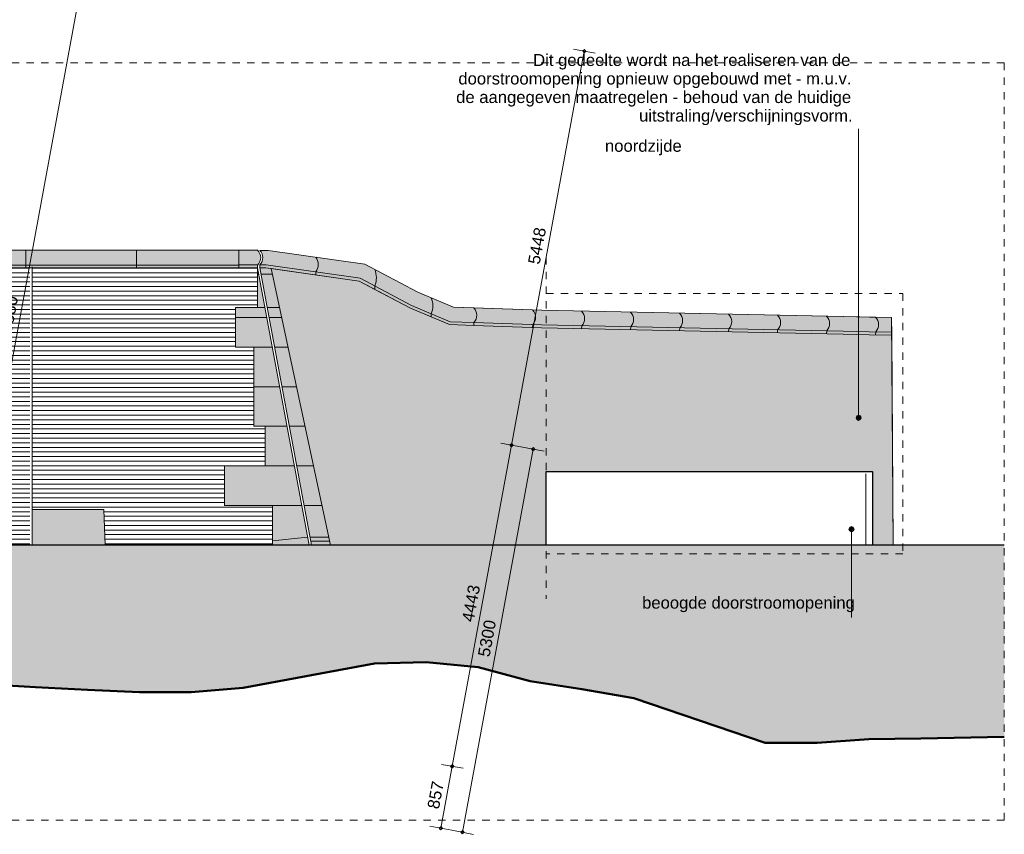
# Model space of a CAD drawing. Extents: x -294884 to 286267, y 0 to 1429765.
# Tile 163 of 178: x 13857 to 27250, y 1226612 to 1237691. Entities that reach past the tile are written whole.
import ezdxf

# ---------------------------------------------------------------- set-up
doc = ezdxf.new("R2010")
doc.units = 0
doc.header["$MEASUREMENT"] = 0
doc.linetypes.add('DASHED', pattern=[200, 100, -100])
for name, color, linetype in [('A-0019-AFDEKVLAK', 1, 'Continuous'), ('A-0030-STRAMIEN', 1, 'Continuous'), ('A-0038-STR-MAATLIJN', 1, 'Continuous'), ('A-0070-SYMBOOL', 1, 'Continuous'), ('A-1100-TXT+MT-SO', 7, 'Continuous'), ('A-1130-TXT+MT-BE', 1, 'Continuous')]:
    doc.layers.add(name, color=color, linetype=linetype)
doc.dimstyles.new('@D00GM', dxfattribs={"dimtxt": 135, "dimasz": 1, "dimexe": 0.18, "dimexo": 0.0625, "dimgap": 13.5, "dimtad": 1, "dimdec": 0, "dimzin": 0, "dimdsep": 46, "dimtxsty": 'Standard', "dimblk": '^SD00____100_10', "dimcen": 0.09, "dimse1": 1, "dimse2": 1, "dimclrd": 1, "dimadec": 0, "dimazin": 0, "dimtfac": 1, "dimtdec": 4, "dimtmove": 0, "dimatfit": 3, "dimfxl": 0, "dimtolj": 1, "dimtzin": 0, "dimlwd": 13, "dimarcsym": 0})
pattern_1 = [(0, (0, 0), (0, 62.5), [])]

# ---------------------------------------------------------------- blocks, each defined once
blk = doc.blocks.new('*D')
at = {"color": 1, "linetype": 'Continuous', "lineweight": 13}
for points in [[(62927, 114665), (63143, 119960)], [(63293, 119954), (62993, 119966)], [(79682, 118845), (79383, 118875)], [(79499, 118522), (79533, 118860)], [(78427, 113303), (78957, 118577)], [(79106, 118562), (78808, 118592)], [(79148, 115040), (79499, 118522)], [(79648, 118507), (79349, 118537)], [(79648, 118507), (79349, 118537)], [(78968, 113249), (79148, 115040)], [(79298, 115025), (78999, 115055)], [(79298, 115025), (78999, 115055)], [(63077, 114659), (62777, 114671)], [(78576, 113288), (78278, 113318)], [(79118, 113234), (78819, 113264)], [(79118, 113234), (78819, 113264)], [(78934, 112910), (78968, 113249)], [(79084, 112895), (78785, 112925)], [(-122398, 58428), (-122398, 58128)], [(-117098, 58425), (-117098, 58125)], [(-117098, 58275), (-122398, 58278)], [(26619, -2220), (26619, -1920)], [(26619, -2220), (26619, -1920)], [(31919, -2220), (31919, -1920)], [(31919, -2220), (31919, -1920)], [(26619, -2070), (31919, -2070)], [(26619, -2070), (31919, -2070)], [(117098, -58425), (117098, -58125)], [(122398, -58428), (122398, -58128)], [(117098, -58275), (122398, -58278)]]:
    blk.add_lwpolyline(points, dxfattribs=at)
at = {"color": 7, "linetype": 'Continuous', "lineweight": 18}
for points in [[(63166, 119959), (63144, 119983), (63120, 119961), (63142, 119937)], [(79555, 118858), (79535, 118883), (79510, 118863), (79530, 118838)], [(78980, 118574), (78960, 118599), (78934, 118579), (78955, 118554)], [(79521, 118520), (79501, 118545), (79476, 118524), (79496, 118499)], [(79521, 118520), (79501, 118545), (79476, 118524), (79496, 118499)], [(79171, 115037), (79151, 115063), (79126, 115042), (79146, 115017)], [(79171, 115037), (79151, 115063), (79126, 115042), (79146, 115017)], [(62950, 114664), (62928, 114688), (62904, 114666), (62926, 114642)], [(78450, 113301), (78429, 113326), (78404, 113305), (78425, 113280)], [(78991, 113246), (78971, 113272), (78945, 113251), (78966, 113226)], [(78991, 113246), (78971, 113272), (78945, 113251), (78966, 113226)], [(78957, 112908), (78937, 112933), (78911, 112913), (78932, 112888)], [(-122398, 58301), (-122421, 58278), (-122398, 58255), (-122375, 58278)], [(-117098, 58298), (-117121, 58275), (-117098, 58252), (-117075, 58275)], [(26619, -2093), (26642, -2070), (26619, -2047), (26596, -2070)], [(26619, -2093), (26642, -2070), (26619, -2047), (26596, -2070)], [(31919, -2093), (31942, -2070), (31919, -2047), (31896, -2070)], [(31919, -2093), (31942, -2070), (31919, -2047), (31896, -2070)], [(117098, -58298), (117121, -58275), (117098, -58252), (117075, -58275)], [(122398, -58301), (122421, -58278), (122398, -58255), (122375, -58278)]]:
    blk.add_lwpolyline(points, close=True, dxfattribs=at)
at = {"layer": 'A-0030-STRAMIEN', "color": 1, "linetype": 'Continuous', "lineweight": 13}
for points in [[(139855, 104285), (140818, 109496)], [(140965, 109469), (140670, 109524)], [(140003, 104257), (139708, 104312)], [(150193, -2166), (150193, -1866)], [(155493, -2166), (155493, -1866)], [(150193, -2016), (155493, -2016)], [(162027, -30782), (162027, -31082)], [(167327, -30782), (167327, -31082)], [(167327, -30932), (162027, -30932)]]:
    blk.add_lwpolyline(points, dxfattribs=at)
at = {"layer": 'A-0030-STRAMIEN', "color": 7, "linetype": 'Continuous', "lineweight": 18}
for points in [[(140840, 109492), (140822, 109519), (140795, 109501), (140814, 109474)], [(139878, 104280), (139859, 104307), (139833, 104289), (139851, 104262)], [(150193, -2039), (150216, -2016), (150193, -1993), (150170, -2016)], [(155493, -2039), (155516, -2016), (155493, -1993), (155470, -2016)], [(162027, -30909), (162004, -30932), (162027, -30955), (162050, -30932)], [(167327, -30909), (167304, -30932), (167327, -30955), (167350, -30932)]]:
    blk.add_lwpolyline(points, close=True, dxfattribs=at)
at = {"layer": 'A-0038-STR-MAATLIJN', "color": 1, "linetype": 'Continuous', "lineweight": 13}
for points in [[(54211, 116191), (54774, 129790)], [(54924, 129784), (54624, 129797)], [(93531, 103792), (95230, 122696)], [(95379, 122683), (95080, 122709)], [(54361, 116185), (54061, 116197)], [(132939, 106441), (134733, 116156)], [(134881, 116129), (134586, 116184)], [(140523, 109551), (141512, 114908)], [(141660, 114881), (141365, 114935)], [(139716, 105182), (140523, 109551)], [(140670, 109524), (140375, 109578)], [(140670, 109524), (140375, 109578)], [(133086, 106414), (132791, 106468)], [(139560, 104339), (139716, 105182)], [(139863, 105155), (139568, 105209)], [(139863, 105155), (139568, 105209)], [(139708, 104312), (139413, 104366)], [(93680, 103778), (93382, 103805)], [(58982, 102621), (58994, 102921)], [(58988, 102771), (64711, 102534)], [(64705, 102384), (64717, 102684)], [(136364, 96015), (136419, 96310)], [(136392, 96163), (141960, 95134)], [(141932, 94987), (141987, 95282)], [(98404, 84548), (98430, 84847)], [(98417, 84697), (105364, 84073)], [(105351, 83924), (105378, 84222)], [(27759, -1151), (27759, -1451)], [(41370, -1148), (41370, -1448)], [(80074, -1152), (80074, -1452)], [(99055, -1148), (99055, -1448)], [(151050, -1420), (151050, -1120)], [(160941, -1420), (160941, -1120)], [(41370, -1298), (27759, -1301)], [(99055, -1298), (80074, -1302)], [(151050, -1270), (160941, -1270)], [(150193, -1866), (150193, -1566)], [(151050, -1866), (151050, -1566)], [(151050, -1866), (151050, -1566)], [(155493, -1866), (155493, -1566)], [(155493, -1866), (155493, -1566)], [(160941, -1866), (160941, -1566)], [(150193, -1716), (151050, -1716)], [(151050, -1716), (155493, -1716)], [(155493, -1716), (160941, -1716)], [(163921, -1933), (163921, -1633)], [(167496, -1933), (167496, -1633)], [(85620, -2081), (85620, -1781)], [(85620, -2081), (85620, -1781)], [(163921, -1783), (167496, -1783)], [(87964, -2761), (87964, -2461)], [(89764, -2761), (89764, -2461)], [(89764, -2761), (89764, -2461)], [(93264, -2761), (93264, -2461)], [(87964, -2611), (89764, -2611)], [(89764, -2611), (93264, -2611)], [(16419, -29459), (16419, -29759)], [(30030, -29462), (30030, -29762)], [(85801, -29491), (85801, -29791)], [(104781, -29495), (104781, -29795)], [(16419, -29609), (30030, -29612)], [(85801, -29641), (104781, -29645)], [(156589, -30203), (156589, -29903)], [(166470, -30203), (166470, -29903)], [(166470, -30053), (156589, -30053)], [(91591, -30907), (91591, -30607)], [(95091, -30907), (95091, -30607)], [(95091, -30907), (95091, -30607)], [(96891, -30907), (96891, -30607)], [(95091, -30757), (91591, -30757)], [(96891, -30757), (95091, -30757)]]:
    blk.add_lwpolyline(points, dxfattribs=at)
at = {"layer": 'A-0038-STR-MAATLIJN', "color": 7, "linetype": 'Continuous', "lineweight": 18}
for points in [[(54797, 129790), (54775, 129813), (54751, 129791), (54773, 129768)], [(95253, 122694), (95232, 122719), (95207, 122698), (95228, 122673)], [(54234, 116190), (54212, 116214), (54188, 116192), (54210, 116168)], [(134756, 116152), (134737, 116179), (134711, 116161), (134729, 116134)], [(141535, 114904), (141516, 114930), (141490, 114912), (141508, 114885)], [(140545, 109547), (140527, 109574), (140500, 109555), (140519, 109528)], [(140545, 109547), (140527, 109574), (140500, 109555), (140519, 109528)], [(132961, 106437), (132943, 106463), (132916, 106445), (132934, 106418)], [(139738, 105178), (139720, 105205), (139693, 105186), (139712, 105159)], [(139738, 105178), (139720, 105205), (139693, 105186), (139712, 105159)], [(139583, 104335), (139564, 104362), (139538, 104343), (139556, 104317)], [(93554, 103790), (93533, 103815), (93508, 103794), (93529, 103769)], [(58987, 102748), (59011, 102770), (58989, 102794), (58965, 102772)], [(64710, 102511), (64734, 102533), (64712, 102557), (64688, 102535)], [(136387, 96140), (136414, 96158), (136396, 96185), (136369, 96167)], [(141956, 95112), (141982, 95130), (141964, 95157), (141937, 95138)], [(98415, 84674), (98440, 84695), (98419, 84720), (98394, 84699)], [(105362, 84050), (105387, 84071), (105366, 84096), (105342, 84075)], [(27759, -1278), (27736, -1301), (27759, -1324), (27782, -1301)], [(41370, -1275), (41347, -1298), (41370, -1321), (41393, -1298)], [(80074, -1279), (80051, -1302), (80074, -1325), (80097, -1302)], [(99055, -1275), (99032, -1298), (99055, -1321), (99078, -1298)], [(151050, -1293), (151073, -1270), (151050, -1247), (151027, -1270)], [(160941, -1293), (160964, -1270), (160941, -1247), (160918, -1270)], [(150193, -1739), (150216, -1716), (150193, -1693), (150170, -1716)], [(151050, -1739), (151073, -1716), (151050, -1693), (151027, -1716)], [(151050, -1739), (151073, -1716), (151050, -1693), (151027, -1716)], [(155493, -1739), (155516, -1716), (155493, -1693), (155470, -1716)], [(155493, -1739), (155516, -1716), (155493, -1693), (155470, -1716)], [(160941, -1739), (160964, -1716), (160941, -1693), (160918, -1716)], [(163921, -1806), (163944, -1783), (163921, -1760), (163898, -1783)], [(167496, -1806), (167519, -1783), (167496, -1760), (167473, -1783)], [(85620, -1954), (85643, -1931), (85620, -1908), (85597, -1931)], [(85620, -1954), (85643, -1931), (85620, -1908), (85597, -1931)], [(87964, -2634), (87987, -2611), (87964, -2588), (87941, -2611)], [(89764, -2634), (89787, -2611), (89764, -2588), (89741, -2611)], [(89764, -2634), (89787, -2611), (89764, -2588), (89741, -2611)], [(93264, -2634), (93287, -2611), (93264, -2588), (93241, -2611)], [(16419, -29586), (16442, -29609), (16419, -29632), (16396, -29609)], [(30030, -29589), (30053, -29612), (30030, -29635), (30007, -29612)], [(85801, -29618), (85824, -29641), (85801, -29664), (85778, -29641)], [(104781, -29622), (104804, -29645), (104781, -29668), (104758, -29645)], [(156589, -30076), (156566, -30053), (156589, -30030), (156612, -30053)], [(166470, -30076), (166447, -30053), (166470, -30030), (166492, -30053)], [(91591, -30780), (91568, -30757), (91591, -30734), (91614, -30757)], [(95091, -30780), (95068, -30757), (95091, -30734), (95114, -30757)], [(95091, -30780), (95068, -30757), (95091, -30734), (95114, -30757)], [(96891, -30780), (96868, -30757), (96891, -30734), (96914, -30757)]]:
    blk.add_lwpolyline(points, close=True, dxfattribs=at)
at = {"layer": 'A-0038-STR-MAATLIJN', "color": 1, "linetype": 'Continuous'}
blk.add_point((85620, -1931), dxfattribs=at)
at = {"layer": 'A-1130-TXT+MT-BE', "color": 1, "linetype": 'Continuous', "lineweight": 13}
for points in [[(62774, 119975), (63160, 129448)], [(63310, 129442), (63010, 129455)], [(62604, 115818), (62774, 119975)], [(62923, 119969), (62624, 119981)], [(62923, 119969), (62624, 119981)], [(62754, 115812), (62454, 115824)], [(62754, 115812), (62454, 115824)], [(62558, 114679), (62604, 115818)], [(62708, 114673), (62408, 114685)], [(-131879, 58064), (-131879, 57764)], [(-122398, 58058), (-122398, 57758)], [(-122398, 58058), (-122398, 57758)], [(-118237, 58056), (-118237, 57756)], [(-118237, 58056), (-118237, 57756)], [(-117097, 58055), (-117097, 57755)], [(-122398, 57908), (-131879, 57914)], [(-118237, 57906), (-122398, 57908)], [(-117097, 57905), (-118237, 57906)], [(26618, -1850), (26618, -1550)], [(27759, -1850), (27759, -1550)], [(27759, -1850), (27759, -1550)], [(31919, -1850), (31919, -1550)], [(31919, -1850), (31919, -1550)], [(41400, -1850), (41400, -1550)], [(26618, -1700), (27759, -1700)], [(27759, -1700), (31919, -1700)], [(31919, -1700), (41400, -1700)], [(25452, -30820), (25452, -30520)], [(30752, -30820), (30752, -30520)], [(25452, -30670), (30752, -30670)], [(71110, -33871), (70810, -33871)], [(70960, -34871), (70960, -33871)], [(115190, -33871), (114890, -33871)], [(115040, -34871), (115040, -33871)], [(71110, -34871), (70810, -34871)], [(115190, -34871), (114890, -34871)], [(117097, -58055), (117097, -57755)], [(118237, -58056), (118237, -57756)], [(118237, -58056), (118237, -57756)], [(122398, -58058), (122398, -57758)], [(122398, -58058), (122398, -57758)], [(131879, -58064), (131879, -57764)], [(117097, -57905), (118237, -57906)], [(118237, -57906), (122398, -57908)], [(122398, -57908), (131879, -57914)]]:
    blk.add_lwpolyline(points, dxfattribs=at)
at = {"layer": 'A-1130-TXT+MT-BE', "color": 7, "linetype": 'Continuous', "lineweight": 18}
for points in [[(63183, 129448), (63161, 129471), (63137, 129449), (63159, 129426)], [(62797, 119974), (62774, 119998), (62751, 119976), (62773, 119952)], [(62797, 119974), (62774, 119998), (62751, 119976), (62773, 119952)], [(62627, 115817), (62605, 115841), (62581, 115819), (62603, 115795)], [(62627, 115817), (62605, 115841), (62581, 115819), (62603, 115795)], [(62581, 114678), (62559, 114702), (62535, 114680), (62557, 114656)], [(-131879, 57937), (-131902, 57914), (-131879, 57891), (-131856, 57914)], [(-122398, 57931), (-122421, 57908), (-122398, 57885), (-122375, 57908)], [(-122398, 57931), (-122421, 57908), (-122398, 57885), (-122375, 57908)], [(-118237, 57929), (-118260, 57906), (-118237, 57883), (-118214, 57906)], [(-118237, 57929), (-118260, 57906), (-118237, 57883), (-118214, 57906)], [(-117097, 57928), (-117120, 57905), (-117097, 57882), (-117074, 57905)], [(26618, -1723), (26641, -1700), (26618, -1677), (26595, -1700)], [(27759, -1723), (27782, -1700), (27759, -1677), (27736, -1700)], [(27759, -1723), (27782, -1700), (27759, -1677), (27736, -1700)], [(31919, -1723), (31942, -1700), (31919, -1677), (31896, -1700)], [(31919, -1723), (31942, -1700), (31919, -1677), (31896, -1700)], [(41400, -1723), (41423, -1700), (41400, -1677), (41377, -1700)], [(25452, -30693), (25475, -30670), (25452, -30647), (25429, -30670)], [(30752, -30693), (30775, -30670), (30752, -30647), (30729, -30670)], [(70982, -33871), (70960, -33848), (70937, -33871), (70960, -33894)], [(115063, -33871), (115040, -33848), (115017, -33871), (115040, -33894)], [(70982, -34871), (70960, -34848), (70937, -34871), (70960, -34894)], [(115063, -34871), (115040, -34848), (115017, -34871), (115040, -34894)], [(117097, -57928), (117120, -57905), (117097, -57882), (117074, -57905)], [(118237, -57929), (118260, -57906), (118237, -57883), (118214, -57906)], [(118237, -57929), (118260, -57906), (118237, -57883), (118214, -57906)], [(122398, -57931), (122421, -57908), (122398, -57885), (122375, -57908)], [(122398, -57931), (122421, -57908), (122398, -57885), (122375, -57908)], [(131879, -57937), (131902, -57914), (131879, -57891), (131856, -57914)]]:
    blk.add_lwpolyline(points, close=True, dxfattribs=at)
at = {"color": 7, "linetype": 'Continuous', "char_height": 135, "attachment_point": 7, "line_spacing_factor": 0.933333}
for s, insert, rotation in [('{\\fArial|b0|i0|c12|p0;340}', (79443, 118543), 84.2582), ('{\\fArial|b0|i0|c12|p0;5300}', (62969, 117109), 87.6654), ('{\\fArial|b0|i0|c12|p0;3500}', (79246, 116581), 84.2577), ('{\\fArial|b0|i0|c12|p0;5300}', (78614, 115740), 84.2577), ('{\\fArial|b0|i0|c12|p0;1800}', (78980, 113945), 84.2577), ('{\\fArial|b0|i0|c12|p0;340}', (78879, 112931), 84.2582), ('{\\fArial|b0|i0|c12|p0;5300}', (-119954, 58369), 359.9654), ('{\\fArial|b0|i0|c12|p0;5300}', (119541, -58219), 359.9654)]:
    blk.add_mtext(s, dxfattribs=dict(at, insert=insert, rotation=rotation))
at = {"color": 7, "linetype": 'Continuous', "insert": (29063, -2013), "char_height": 135, "attachment_point": 7, "line_spacing_factor": 0.933333}
blk.add_mtext('{\\fArial|b0|i0|c12|p0;5300}', dxfattribs=at)
blk.add_mtext('{\\fArial|b0|i0|c12|p0;5300}', dxfattribs=at)
at = {"layer": 'A-0030-STRAMIEN', "color": 7, "linetype": 'Continuous', "insert": (140224, 106660), "char_height": 162, "attachment_point": 7, "rotation": 79.5354, "line_spacing_factor": 0.933333}
blk.add_mtext('{\\fArial|b0|i0|c12|p0;5300}', dxfattribs=at)
at = {"layer": 'A-0030-STRAMIEN', "color": 7, "linetype": 'Continuous', "char_height": 162, "attachment_point": 7, "line_spacing_factor": 0.933333}
for insert in [(152596, -1947), (164429, -30821)]:
    blk.add_mtext('{\\fArial|b0|i0|c12|p0;5300}', dxfattribs=dict(at, insert=insert))
at = {"layer": 'A-0038-STR-MAATLIJN', "color": 7, "linetype": 'Continuous', "char_height": 162, "attachment_point": 7, "line_spacing_factor": 0.933333}
for s, insert, rotation in [('{\\fArial|b0|i0|c12|p0;13611}', (54411, 122684), 87.6307), ('{\\fArial|b0|i0|c12|p0;18980}', (94284, 112942), 84.865), ('{\\fArial|b0|i0|c12|p0;5448}', (140905, 111999), 79.5354), ('{\\fArial|b0|i0|c12|p0;9880}', (133723, 111068), 79.535), ('{\\fArial|b0|i0|c12|p0;4443}', (140007, 107136), 79.5354), ('{\\fArial|b0|i0|c12|p0;857}', (139536, 104591), 79.5354), ('{\\fArial|b0|i0|c12|p0;5728}', (61605, 102732), 357.6307), ('{\\fArial|b0|i0|c12|p0;5662}', (138945, 95761), 349.535), ('{\\fArial|b0|i0|c12|p0;6975}', (101650, 84476), 354.865), ('{\\fArial|b0|i0|c12|p0;13611}', (34255, -1189), 0.011), ('{\\fArial|b0|i0|c12|p0;18980}', (89255, -1189), 0.011), ('{\\fArial|b0|i0|c12|p0;9890}', (155748, -1201), 0), ('{\\fArial|b0|i0|c12|p0;13611}', (22915, -29499), 359.989), ('{\\fArial|b0|i0|c12|p0;18980}', (94982, -29532), 359.989), ('{\\fArial|b0|i0|c12|p0;9880}', (161282, -29984), 360)]:
    blk.add_mtext(s, dxfattribs=dict(at, insert=insert, rotation=rotation))
for s, insert in [('{\\fArial|b0|i0|c12|p0;857}', (150436, -1647)), ('{\\fArial|b0|i0|c12|p0;4443}', (153024, -1647)), ('{\\fArial|b0|i0|c12|p0;5448}', (157970, -1647)), ('{\\fArial|b0|i0|c12|p0;3575}', (165461, -1714)), ('{\\fArial|b0|i0|c12|p0;1800}', (88617, -2542)), ('{\\fArial|b0|i0|c12|p0;3500}', (91267, -2542)), ('{\\fArial|b0|i0|c12|p0;3500}', (93094, -30688)), ('{\\fArial|b0|i0|c12|p0;1800}', (95744, -30688))]:
    blk.add_mtext(s, dxfattribs=dict(at, insert=insert))
at = {"layer": 'A-1130-TXT+MT-BE', "color": 7, "linetype": 'Continuous', "char_height": 135, "attachment_point": 7, "line_spacing_factor": 0.933333}
for s, insert, rotation in [('{\\fArial|b0|i0|c12|p0;9481}', (62901, 124508), 87.6653), ('{\\fArial|b0|i0|c12|p0;4160}', (62623, 117693), 87.6653), ('{\\fArial|b0|i0|c12|p0;1140}', (62515, 115045), 87.6653), ('{\\fArial|b0|i0|c12|p0;9481}', (-127344, 58004), 359.9653), ('{\\fArial|b0|i0|c12|p0;4160}', (-120524, 58000), 359.9653), ('{\\fArial|b0|i0|c12|p0;1140}', (-117873, 57998), 359.9653), ('{\\fArial|b0|i0|c12|p0;1140}', (26982, -1643), 360), ('{\\fArial|b0|i0|c12|p0;4160}', (29633, -1643), 360), ('{\\fArial|b0|i0|c12|p0;9481}', (36454, -1643), 360), ('{\\fArial|b0|i0|c12|p0;1000}', (70902, -34578), 90), ('{\\fArial|b0|i0|c12|p0;1000}', (114982, -34578), 90), ('{\\fArial|b0|i0|c12|p0;1140}', (117461, -57848), 359.9654), ('{\\fArial|b0|i0|c12|p0;4160}', (120111, -57849), 359.9654), ('{\\fArial|b0|i0|c12|p0;9481}', (126932, -57853), 359.9654)]:
    blk.add_mtext(s, dxfattribs=dict(at, insert=insert, rotation=rotation))
at = {"layer": 'A-1130-TXT+MT-BE', "color": 7, "linetype": 'Continuous', "insert": (27896, -30612), "char_height": 135, "attachment_point": 7, "line_spacing_factor": 0.933333}
blk.add_mtext('{\\fArial|b0|i0|c12|p0;5300}', dxfattribs=at)
blk = doc.blocks.new('^SD00____100_10')
at = {"layer": 'A-1130-TXT+MT-BE', "color": 1, "linetype": 'Continuous', "lineweight": 13}
blk.add_lwpolyline([(0, -150), (0, 150)], dxfattribs=at)
at = {"layer": 'A-1130-TXT+MT-BE', "color": 7, "linetype": 'Continuous', "lineweight": 18}
blk.add_lwpolyline([(0, -23), (23, 0), (0, 23), (-23, 0)], close=True, dxfattribs=at)
blk = doc.blocks.new('M-NIEUW_270')
at = {"linetype": 'Continuous', "lineweight": 5}
for color, points in [(8, [(167295, -2802), (167296, -2562), (171172, -2562), (171171, -2802)]), (8, [(171172, -2562), (171426, -2562, -0.412118), (171426, -2762), (171426, -2802), (171172, -2802)]), (8, [(171457, -2802), (171456, -2761, 0.409457), (171456, -2563), (171570, -2563), (172882, -2749), (173605, -3132), (174090, -3335), (174365, -3345, -0.407073), (174366, -3545), (174365, -3585), (174037, -3573), (173503, -3349), (172806, -2980), (171536, -2800)]), (8, [(171626, -6033), (170976, -6033), (170976, -5494), (171526, -5494), (171526, -4956), (171376, -4956), (171376, -3879), (171126, -3879), (171126, -3341), (171426, -3341), (171426, -2802), (172126, -6572), (171626, -6572)]), (8, [(171457, -2802), (171536, -2800), (171610, -2811), (172418, -6572), (172157, -6572)]), (254, [(180072, -6572), (175350, -6572), (175350, -6240), (175350, -6572), (173700, -6572), (172800, -6572), (172509, -6572), (172418, -6572), (171610, -2811), (172806, -2980), (173019, -3093), (173503, -3349), (173786, -3468), (174037, -3573), (174365, -3585), (175286, -3618), (179392, -3703), (179742, -3710), (180051, -3716)]), (8, [(175293, -3378), (179396, -3463), (180049, -3476), (180051, -3716), (179742, -3710), (179392, -3703), (175286, -3618), (174365, -3585), (174366, -3545, 0.407029), (174365, -3345)]), (8, [(168358, -6089), (169336, -6089), (169351, -6572), (168358, -6572)]), (111, [(127082, -6572), (181582, -6572), (181582, -9179), (180447, -9202), (179741, -9212), (179035, -9262), (178330, -9262), (176543, -8652), (175728, -8513), (175132, -8422), (174426, -8232), (173720, -8162), (173015, -8182), (171228, -8512), (170522, -8572), (169817, -8572), (169111, -8542), (168405, -8502), (167700, -8462), (165913, -8442), (164502, -8452), (163796, -8482), (163090, -8482), (161679, -8512), (159892, -8362), (158481, -8332), (157775, -8322), (157070, -8302), (155658, -8292), (153871, -8262), (153166, -8262), (152460, -8252), (151754, -8242), (151049, -8242), (149262, -8242), (147851, -8302), (147145, -8312), (146439, -8322), (145028, -8352), (142426, -8498), (141830, -8462), (141124, -8552), (137926, -8752), (136515, -8792), (135809, -8852), (133692, -9022), (131200, -8852), (130494, -8792), (127479, -8485), (127082, -8464)])]:
    blk.add_hatch(color=color, dxfattribs=at).paths.add_polyline_path(points, flags=0)
h = blk.add_hatch(dxfattribs=at)
h.set_pattern_fill('@AVMWH2', color=251, style=0, pattern_type=0)
h.set_pattern_definition(pattern_1)
h.paths.add_polyline_path([(168042, -2788), (168326, -2788), (168326, -6572), (168044, -6572)], flags=0)
h = blk.add_hatch(dxfattribs=at)
h.set_pattern_fill('@AVMWH2', color=251, style=0, pattern_type=0)
h.set_pattern_definition(pattern_1)
h.paths.add_polyline_path([(169348, -6463), (169336, -6089), (168358, -6089), (168358, -2788), (171171, -2802), (171172, -2802), (171426, -2802), (171426, -3341), (171126, -3341), (171126, -3879), (171376, -3879), (171376, -4956), (171526, -4956), (171526, -5494), (170976, -5494), (170976, -6033), (171626, -6033), (171626, -6572), (169351, -6572)], flags=0)
at = {"color": 7, "linetype": 'DASHED', "lineweight": 0}
blk.add_lwpolyline([(127082, -10311), (127082, -11), (181582, -11), (181582, -10311)], close=True, dxfattribs=at)
at = {"color": 8, "linetype": 'Continuous', "lineweight": 13}
for points in [[(171171, -2802), (171172, -2562), (167296, -2562), (167295, -2802)], [(171626, -6572), (172126, -6572), (171426, -2802), (171426, -3341), (171126, -3341), (171126, -3879), (171376, -3879), (171376, -4956), (171526, -4956), (171526, -5494), (170976, -5494), (170976, -6033), (171626, -6033)], [(171457, -2802), (171536, -2800), (171610, -2811), (172418, -6572), (172157, -6572)], [(168358, -6089), (169336, -6089), (169351, -6572), (168358, -6572)]]:
    blk.add_lwpolyline(points, close=True, dxfattribs=at)
at = {"color": 7, "linetype": 'Continuous', "lineweight": 18}
for points in [[(171172, -2562), (167296, -2562)], [(171172, -2562), (171426, -2562)], [(171456, -2563), (171570, -2563)], [(171570, -2563), (172882, -2749), (173605, -3132), (174090, -3335), (175293, -3378)], [(171171, -2762), (167295, -2762)], [(168358, -6572), (168358, -2788)], [(171426, -2761), (171172, -2761)], [(171542, -2761), (171456, -2761)], [(171542, -2761), (172819, -2942), (173520, -3313), (174046, -3534), (174366, -3545)], [(174365, -3345), (175293, -3378), (179396, -3463), (179746, -3470), (180049, -3476)], [(175293, -3378), (180049, -3476), (180072, -6572)], [(174366, -3545), (175287, -3578), (179392, -3663), (179742, -3670), (180051, -3676)]]:
    blk.add_lwpolyline(points, dxfattribs=at)
at = {"color": 1, "linetype": 'Continuous', "lineweight": 13}
for points in [[(168271, -2562), (168271, -2802)], [(169777, -2562), (169777, -2802)], [(171426, -2802), (171172, -2802), (171172, -2562)], [(171171, -2802), (167295, -2802)], [(171426, -2802), (171426, -3341), (171126, -3341), (171126, -3879), (171376, -3879), (171376, -4956), (171526, -4956), (171526, -5494), (170976, -5494), (170976, -6033), (171626, -6033), (171626, -6572)], [(171457, -2802), (171536, -2800), (172806, -2980), (173503, -3349), (174037, -3573), (174365, -3585)], [(171610, -2811), (172418, -6572)], [(174365, -3585), (175286, -3618), (179392, -3703), (179742, -3710), (180051, -3716)], [(168358, -6089), (169336, -6089), (169351, -6572)]]:
    blk.add_lwpolyline(points, dxfattribs=at)
at = {"color": 8, "linetype": 'Continuous', "lineweight": 13}
for points in [[(171172, -2802), (171426, -2802), (171426, -2762, 0.412118), (171426, -2562), (171172, -2562)], [(171457, -2802), (171456, -2761, 0.409457), (171456, -2563), (171570, -2563), (172882, -2749), (173605, -3132), (174090, -3335), (174365, -3345, -0.407073), (174366, -3545), (174365, -3585), (174037, -3573), (173503, -3349), (172806, -2980), (171536, -2800)], [(174365, -3345, -0.407029), (174366, -3545), (174365, -3585), (175286, -3618), (179392, -3703), (179742, -3710), (180051, -3716), (180049, -3476), (179396, -3463), (175293, -3378)]]:
    blk.add_lwpolyline(points, format="xyb", close=True, dxfattribs=at)
at = {"color": 7, "linetype": 'Continuous', "lineweight": 18}
for points in [[(171426, -2562, -0.412118), (171426, -2762), (171426, -2802), (172126, -6572)], [(174365, -3585), (174366, -3545, 0.407073), (174365, -3345)]]:
    blk.add_lwpolyline(points, format="xyb", dxfattribs=at)
at = {"color": 1, "linetype": 'Continuous', "lineweight": 13}
for points in [[(172216, -2897), (172216, -2856, 0.339648), (172216, -2654)], [(173019, -3093), (173019, -3048, 0.208405), (173016, -2820)], [(173786, -3468), (173786, -3425, 0.205382), (173786, -3208)], [(175166, -3614), (175167, -3574, 0.407073), (175166, -3373)], [(175832, -3629), (175834, -3589, 0.407073), (175832, -3389)], [(176499, -3643), (176500, -3603, 0.407073), (176499, -3403)], [(177165, -3657), (177167, -3617, 0.407073), (177165, -3417)], [(177832, -3671), (177833, -3631, 0.407073), (177832, -3430)], [(178498, -3684), (178499, -3644, 0.407073), (178498, -3444)], [(179164, -3698), (179166, -3658, 0.407073), (179164, -3458)], [(179831, -3712), (179832, -3672, 0.407073), (179831, -3472)]]:
    blk.add_lwpolyline(points, format="xyb", dxfattribs=at)
at = {"color": 254, "linetype": 'Continuous', "lineweight": 13}
blk.add_lwpolyline([(180072, -6572), (175350, -6572), (175350, -6240), (175350, -6572), (173700, -6572), (172800, -6572), (172509, -6572), (172509, -6572), (172418, -6572), (171610, -2811), (172806, -2980), (173019, -3093), (173503, -3349), (173786, -3468), (174037, -3573), (174365, -3585), (175286, -3618), (179392, -3703), (179742, -3710), (180051, -3716)], close=True, dxfattribs=at)
at = {"color": 8, "linetype": 'Continuous', "lineweight": 5}
for points in [[(171426, -2888), (171442, -2888)], [(171473, -2888), (171627, -2888)], [(171426, -3341), (171526, -3341)], [(171557, -3341), (171724, -3341)], [(171126, -3475), (171551, -3475)], [(171582, -3475), (171749, -3475)], [(171376, -3879), (171626, -3879)], [(171657, -3879), (171840, -3879)], [(171376, -4418), (171726, -4418)], [(171757, -4418), (171955, -4418)], [(171526, -4956), (171826, -4956)], [(171857, -4956), (172071, -4956)], [(171526, -5494), (171926, -5494)], [(171957, -5494), (172186, -5494)], [(171626, -6033), (172026, -6033)], [(172057, -6033), (172302, -6033)], [(171626, -6513), (172106, -6463)], [(172137, -6463), (172394, -6463)], [(172406, -6517), (172147, -6517)]]:
    blk.add_lwpolyline(points, dxfattribs=at)
at = {"color": 111, "linetype": 'Continuous', "lineweight": 13}
for points in [[(127082, -6572), (181582, -6572)], [(181582, -9179), (180447, -9202), (179741, -9212), (179035, -9262), (178330, -9262), (176543, -8652), (175728, -8513), (175132, -8422), (174426, -8232), (173720, -8162), (173015, -8182), (171228, -8512), (170522, -8572), (169817, -8572), (169111, -8542), (168405, -8502), (167700, -8462), (165913, -8442), (164502, -8452), (163796, -8482), (163090, -8482), (161679, -8512), (159892, -8362), (158481, -8332)]]:
    blk.add_lwpolyline(points, dxfattribs=at)
at = {"color": 92, "linetype": 'Continuous', "lineweight": 50}
for points in [[(158481, -8332), (159892, -8362), (161679, -8512), (163090, -8482), (163796, -8482), (164502, -8452), (165913, -8442), (167700, -8462), (168405, -8502), (169111, -8542), (169817, -8572), (170522, -8572), (171228, -8512), (173015, -8182), (173720, -8162), (174426, -8232), (175132, -8422), (175837, -8532), (176543, -8652), (178330, -9262), (179035, -9262), (179741, -9212), (180447, -9202)], [(181582, -9179), (180447, -9202)]]:
    blk.add_lwpolyline(points, dxfattribs=at)
at = {"layer": 'A-0070-SYMBOOL', "color": 1, "linetype": 'Continuous', "lineweight": 13}
blk.add_lwpolyline([(179600, -4840), (179600, -1750), (179600, -911)], dxfattribs=at)
at = {"layer": 'A-0070-SYMBOOL', "color": 7, "linetype": 'Continuous', "lineweight": 18}
for points in [[(179635, -4840), (179625, -4865), (179600, -4875), (179575, -4865), (179565, -4840), (179575, -4815), (179600, -4805), (179625, -4815)], [(179625, -4840), (179618, -4857), (179600, -4865), (179582, -4857), (179575, -4840), (179582, -4822), (179600, -4815), (179618, -4822)], [(179615, -4840), (179611, -4850), (179600, -4855), (179589, -4850), (179585, -4840), (179589, -4829), (179600, -4825), (179611, -4829)], [(179605, -4840), (179604, -4843), (179600, -4845), (179596, -4843), (179595, -4840), (179596, -4836), (179600, -4835), (179604, -4836)]]:
    blk.add_lwpolyline(points, close=True, dxfattribs=at)
at = {"layer": 'A-0070-SYMBOOL', "color": 7, "linetype": 'Continuous', "insert": (176655, -7484), "char_height": 162, "attachment_point": 7, "line_spacing_factor": 0.933333}
blk.add_mtext('{\\fArial|b0|i0|c12|p0;beoogde doorstroomopening}', dxfattribs=at)
at = {"layer": 'A-1100-TXT+MT-SO', "color": 7, "linetype": 'Continuous', "char_height": 162, "attachment_point": 7, "line_spacing_factor": 0.933333}
for s, insert in [('{\\fArial|b0|i0|c12|p0;Dit gedeelte wordt na het realiseren van de }', (175173, -104)), ('{\\fArial|b0|i0|c12|p0;doorstroomopening opnieuw opgebouwd met - m.u.v. }', (174156, -356)), ('{\\fArial|b0|i0|c12|p0;de aangegeven maatregelen - behoud van de huidige }', (174126, -608)), ('{\\fArial|b0|i0|c12|p0;uitstraling/verschijningsvorm.}', (176614, -860)), ('{\\fArial|b0|i0|c12|p0;noordzijde}', (176150, -1271))]:
    blk.add_mtext(s, dxfattribs=dict(at, insert=insert))
at = {"linetype": 'Continuous'}
blk.add_wipeout([(179790, -5572), (179790, -6572), (175350, -6572), (175350, -5572)], dxfattribs=at).dxf.layer = 'A-0019-AFDEKVLAK'
at = {"color": 1, "linetype": 'DASHED', "lineweight": 13}
for points in [[(175350, -2653), (175350, -7303)], [(175350, -3150), (180200, -3150), (180200, -6689), (175350, -6689)]]:
    blk.add_lwpolyline(points, dxfattribs=at)
at = {"color": 5, "linetype": 'Continuous', "lineweight": 25}
blk.add_lwpolyline([(175350, -6572), (175350, -5572), (179790, -5572), (179790, -6572)], close=True, dxfattribs=at)
at = {"color": 1, "linetype": 'DASHED', "lineweight": 13}
blk.add_lwpolyline([(179700, -5572), (175350, -5572), (175350, -6572), (179700, -6572)], close=True, dxfattribs=at)
at = {"color": 1, "linetype": 'Continuous', "lineweight": 13}
blk.add_lwpolyline([(179700, -6572), (179700, -5602)], dxfattribs=at)
at = {"color": 5, "linetype": 'Continuous', "lineweight": 25}
blk.add_lwpolyline([(181582, -6572), (127082, -6572)], dxfattribs=at)
at = {"layer": 'A-0070-SYMBOOL', "color": 7, "linetype": 'Continuous', "lineweight": 18}
for points in [[(179469, -6354), (179479, -6378), (179504, -6389), (179528, -6378), (179538, -6354), (179528, -6329), (179504, -6319), (179479, -6329)], [(179479, -6354), (179486, -6371), (179504, -6379), (179521, -6371), (179529, -6354), (179521, -6336), (179504, -6329), (179486, -6336)], [(179488, -6354), (179493, -6364), (179504, -6369), (179514, -6364), (179519, -6354), (179514, -6343), (179504, -6339), (179493, -6343)], [(179499, -6354), (179500, -6357), (179504, -6359), (179507, -6357), (179509, -6354), (179507, -6350), (179504, -6349), (179500, -6350)]]:
    blk.add_lwpolyline(points, close=True, dxfattribs=at)
at = {"layer": 'A-0070-SYMBOOL', "color": 1, "linetype": 'Continuous', "lineweight": 13}
blk.add_lwpolyline([(179504, -6354), (179504, -6954), (179504, -7554)], dxfattribs=at)
blk = doc.blocks.new('M-NIEUW_265')
at = {"color": 7, "linetype": 'Continuous'}
dim = blk.add_linear_dim(base=(122397.7, -58278.2), p1=(117097.7, -58275), p2=(122397.7, -58278.2), angle=56.55508, dimstyle='@D00GM', override={"dimpost": '{\\fArial|b0|i0|c12|p0;<>}'}, dxfattribs=at)
dim.commit()
dim.dimension.update_dxf_attribs({"geometry": '*D', "text_midpoint": (119747.7, -58276.6)})
at = {"layer": 'A-1130-TXT+MT-BE', "color": 7, "linetype": 'Continuous'}
for base, p1, p2, middle in [((118237.3, -57905.7), (117096, -59398.9), (118237.3, -57905.7), (117667.1, -57905.3)), ((122397.7, -57908.2), (118237.3, -57905.7), (122396.9, -59149.1), (120317.5, -57906.9)), ((131878.9, -57913.9), (122396.9, -59149.1), (131878.9, -57913.9), (127138.3, -57911))]:
    dim = blk.add_linear_dim(base=base, p1=p1, p2=p2, angle=56.55506, dimstyle='@D00GM', override={"dimpost": '{\\fArial|b0|i0|c12|p0;<>}'}, dxfattribs=at)
    dim.commit()
    dim.dimension.update_dxf_attribs({"geometry": '*D', "text_midpoint": middle})

msp = doc.modelspace()

# ---------------------------------------------------------------- block references
msp.add_blockref('M-NIEUW_265', (-119975, 1122355))

# ---------------------------------------------------------------- next in the draw order: block references
msp.add_blockref('M-NIEUW_270', (-154332, 1237117))

doc.saveas('drawing.dxf')
